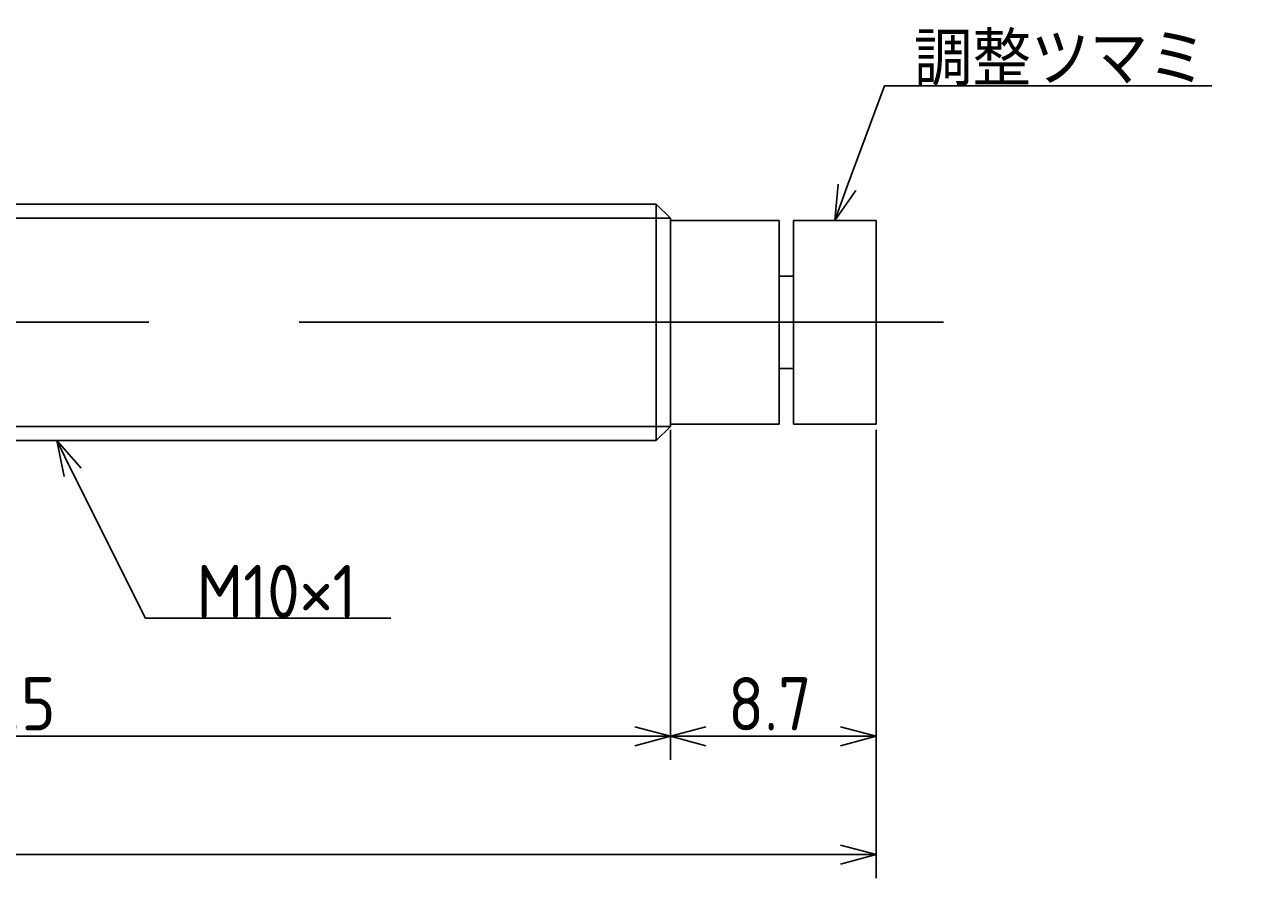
# Model space of a CAD drawing. Extents: x 146 to 304, y 124 to 180.
# Tile 3 of 3: x 252 to 304, y 144 to 180. Entities that reach past the tile are written whole.
import ezdxf

# ---------------------------------------------------------------- set-up
doc = ezdxf.new("R2010")
doc.units = 0
doc.linetypes.add('CENTER', pattern=[50.8, 31.75, -6.35, 6.35, -6.35])
doc.layers.get('0').update_dxf_attribs({"linetype": 'CONTINUOUS'})
doc.layers.get('DEFPOINTS').update_dxf_attribs({"linetype": 'CONTINUOUS'})
doc.layers.add('図形', color=7, linetype='CONTINUOUS')
doc.layers.add('寸法_文字', color=3, linetype='CONTINUOUS')
doc.layers.get('0').off()
doc.styles.add('DIMENSION', font='isocp.shx', dxfattribs={"bigfont": 'bigfont.shx'})
doc.dimstyles.get("Standard").update_dxf_attribs({"dimtxt": 0.18, "dimasz": 0.18, "dimexe": 0.18, "dimexo": 0.0625, "dimgap": 0.09, "dimtad": 0, "dimtih": 1, "dimtoh": 1, "dimzin": 0, "dimcen": 0.09, "dimazin": 3, "dimtfac": 1, "dimtofl": 0, "dimtmove": 0, "dimatfit": 3})

# ---------------------------------------------------------------- blocks, each defined once
blk = doc.blocks.new('_OPEN30')
at = {"color": 0, "linetype": 'BYBLOCK'}
for p, q in [((-1, 0.268), (0, 0)), ((0, 0), (-1, -0.268)), ((0, 0), (-1, 0))]:
    blk.add_line(p, q, dxfattribs=at)
blk = doc.blocks.new('*U35')
at = {"layer": '寸法_文字', "color": 3, "style": 'DIMENSION'}
blk.add_text('8.7', height=2.25, dxfattribs=at).set_placement((281.4375, 150.25))
blk = doc.blocks.new('*D5')
at = {"layer": 'DEFPOINTS', "color": 0}
for p in [(279, 163.1), (287.7, 163.2), (279, 150)]:
    blk.add_point(p, dxfattribs=at)
at = {"layer": '寸法_文字', "color": 3}
for p, q in [((287.7, 162.95), (287.7, 149)), ((279, 162.85), (279, 149)), ((286.2, 150), (280.5, 150))]:
    blk.add_line(p, q, dxfattribs=at)
at = {"layer": '寸法_文字'}
blk.add_blockref('*U35', (0, 0), dxfattribs=at)
at = {"layer": '寸法_文字', "color": 3, "xscale": 1.5, "yscale": 1.5, "zscale": 1.5, "rotation": 180}
blk.add_blockref('_OPEN30', (279, 150), dxfattribs=at)
at = {"layer": '寸法_文字', "color": 3, "xscale": 1.5, "yscale": 1.5, "zscale": 1.5}
blk.add_blockref('_OPEN30', (287.7, 150), dxfattribs=at)
blk = doc.blocks.new('*U36')
at = {"layer": '寸法_文字', "color": 3, "style": 'DIMENSION'}
blk.add_text('56.5', height=2.25, dxfattribs=at).set_placement((248.003, 150.25))
blk = doc.blocks.new('*D6')
at = {"layer": 'DEFPOINTS', "color": 0}
for p in [(222.5, 163.6), (279, 163.2), (222.5, 150)]:
    blk.add_point(p, dxfattribs=at)
at = {"layer": '寸法_文字', "color": 3}
for p, q in [((222.5, 163.35), (222.5, 149)), ((279, 162.95), (279, 149)), ((277.5, 150), (224, 150))]:
    blk.add_line(p, q, dxfattribs=at)
at = {"layer": '寸法_文字'}
blk.add_blockref('*U36', (0, 0), dxfattribs=at)
at = {"layer": '寸法_文字', "color": 3, "xscale": 1.5, "yscale": 1.5, "zscale": 1.5, "rotation": 180}
blk.add_blockref('_OPEN30', (222.5, 150), dxfattribs=at)
at = {"layer": '寸法_文字', "color": 3, "xscale": 1.5, "yscale": 1.5, "zscale": 1.5}
blk.add_blockref('_OPEN30', (279, 150), dxfattribs=at)
blk = doc.blocks.new('*U38')
at = {"layer": '寸法_文字', "color": 3, "style": 'DIMENSION'}
blk.add_text('(73.2)', height=2.25, dxfattribs=at).set_placement((244.35, 145.3625))
blk = doc.blocks.new('*D8')
at = {"layer": 'DEFPOINTS', "color": 0}
for p in [(214.5, 166.3), (287.7, 163.2), (214.5, 145)]:
    blk.add_point(p, dxfattribs=at)
at = {"layer": '寸法_文字', "color": 3}
for p, q in [((214.5, 166.05), (214.5, 144)), ((287.7, 162.95), (287.7, 144)), ((286.2, 145), (216, 145))]:
    blk.add_line(p, q, dxfattribs=at)
at = {"layer": '寸法_文字'}
blk.add_blockref('*U38', (0, 0), dxfattribs=at)
at = {"layer": '寸法_文字', "color": 3, "xscale": 1.5, "yscale": 1.5, "zscale": 1.5, "rotation": 180}
blk.add_blockref('_OPEN30', (214.5, 145), dxfattribs=at)
at = {"layer": '寸法_文字', "color": 3, "xscale": 1.5, "yscale": 1.5, "zscale": 1.5}
blk.add_blockref('_OPEN30', (287.7, 145), dxfattribs=at)
blk = doc.blocks.new('*U28')
at = {"layer": '寸法_文字'}
blk.add_lwpolyline([(253.721, 161.158), (256.8, 155), (259.3, 155), (267.175, 155)], dxfattribs=at)
at = {"layer": '寸法_文字', "xscale": 1.5, "yscale": 1.5, "zscale": 1.5, "rotation": 116.5650511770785}
blk.add_blockref('_OPEN30', (253.05, 162.5), dxfattribs=at)
blk = doc.blocks.new('*U29')
at = {"layer": '寸法_文字', "style": 'DIMENSION'}
blk.add_text('M10×1', height=2.25, dxfattribs=at).set_placement((258.9625, 155))
blk = doc.blocks.new('*U32')
at = {"layer": '寸法_文字'}
blk.add_lwpolyline([(286.469, 173.208), (288.05, 177.5), (289.3, 177.5), (301.9, 177.5)], dxfattribs=at)
at = {"layer": '寸法_文字', "xscale": 1.5, "yscale": 1.5, "zscale": 1.5, "rotation": 249.7751405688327}
blk.add_blockref('_OPEN30', (285.95, 171.8), dxfattribs=at)
blk = doc.blocks.new('*U33')
at = {"layer": '寸法_文字', "color": 3, "style": 'DIMENSION'}
blk.add_text('調整ツマミ', height=2.25, dxfattribs=at).set_placement((289.3, 177.5))

msp = doc.modelspace()

# ---------------------------------------------------------------- linework, layer by layer
at = {"layer": '図形'}
for p, q in [((224.604, 172.5), (278.4, 172.5)), ((278.4, 162.5), (278.4, 172.5)), ((279, 171.9), (278.4, 172.5)), ((279, 163.1), (279, 171.9)), ((279, 171.8), (283.6, 171.8)), ((283.6, 163.2), (283.6, 171.8)), ((284.2, 171.8), (287.7, 171.8)), ((284.2, 163.2), (284.2, 171.8)), ((287.7, 163.2), (287.7, 171.8)), ((283.6, 169.45), (284.2, 169.45)), ((283.6, 165.55), (284.2, 165.55)), ((279, 163.1), (278.4, 162.5)), ((279, 163.2), (283.6, 163.2)), ((284.2, 163.2), (287.7, 163.2)), ((224.6, 162.5), (278.4, 162.5))]:
    msp.add_line(p, q, dxfattribs=at)
at = {"layer": '図形', "color": 3}
for p, q in [((224, 171.9), (279, 171.9)), ((224, 163.1), (279, 163.1))]:
    msp.add_line(p, q, dxfattribs=at)
at = {"layer": '図形', "color": 3, "linetype": 'CENTER'}
msp.add_line((212.5, 167.5), (290.55, 167.5), dxfattribs=at)

# ---------------------------------------------------------------- block references
at = {"layer": '寸法_文字'}
for name in ['*U33', '*U32', '*U28', '*U29']:
    msp.add_blockref(name, (0, 0), dxfattribs=at)

# ---------------------------------------------------------------- dimensions: what is measured, and where the dimension line sits
dim = msp.add_linear_dim(base=(214.5, 145), p1=(287.7, 163.2), p2=(214.5, 166.3), text='(<>)', dimstyle='Standard', override={"dimscale": 0.5}, dxfattribs=at)
dim.commit()
dim.dimension.update_dxf_attribs({"geometry": '*D8', "text_midpoint": (247.95, 145), "dimtype": 128})
for base, p1, p2, picture, middle in [((222.5, 150), (279, 163.2), (222.5, 163.6), '*D6', (250.75, 150)), ((279, 150), (287.7, 163.2), (279, 163.1), '*D5', (283.35, 150))]:
    dim = msp.add_linear_dim(base=base, p1=p1, p2=p2, dimstyle='Standard', override={"dimscale": 0.5}, dxfattribs=at)
    dim.commit()
    dim.dimension.update_dxf_attribs({"geometry": picture, "text_midpoint": middle, "dimtype": 128})

doc.saveas('drawing.dxf')
